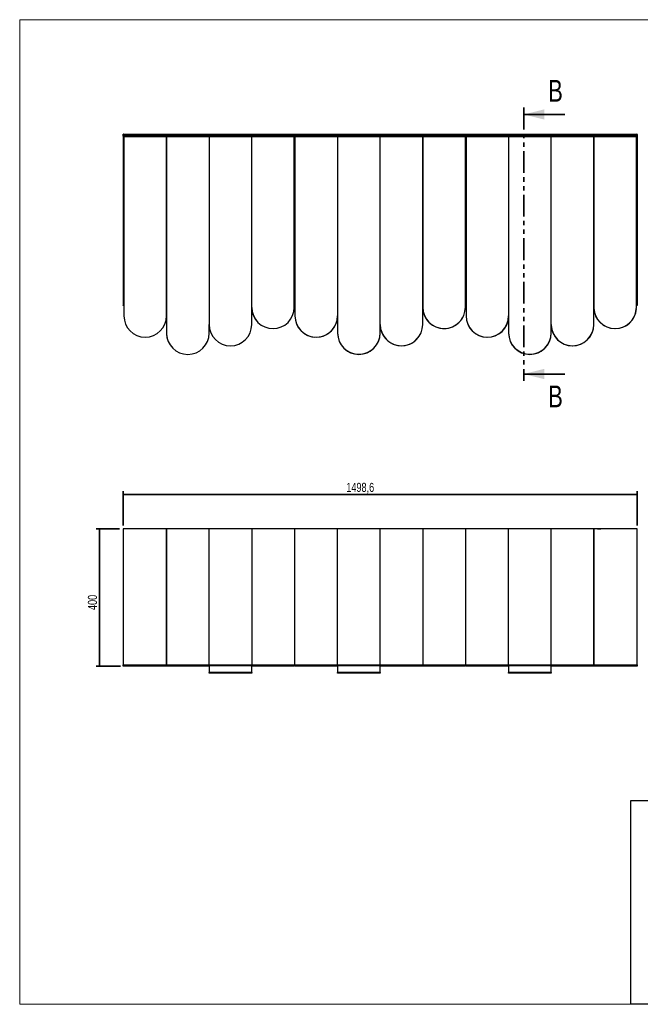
# Model space of a CAD drawing. Header units: millimetres. Extents: x 5 to 415, y 5 to 292.
# Tile 1 of 4: x 5 to 186, y 5 to 292. Entities that reach past the tile are written whole.
import ezdxf

# ---------------------------------------------------------------- set-up
doc = ezdxf.new("R2010")
doc.units = ezdxf.units.MM
doc.linetypes.add('PHANTOM', pattern=[12.7, 6.35, -1.27, 1.27, -1.27, 1.27, -1.27])
doc.layers.add('CONTORNI', color=7, linetype='Continuous', lineweight=35)
doc.layers.add('SCHIZZI', color=9, linetype='Continuous')
doc.layers.add('TABELLA', color=7, linetype='Continuous')
doc.styles.add('SLDTEXTSTYLE3', font='TXT', dxfattribs={"width": 0.75})
doc.dimstyles.new('SLDDIMSTYLE0', dxfattribs={"dimtxt": 2.645833, "dimasz": 2, "dimexe": 0, "dimexo": 0.0625, "dimgap": 0.661458, "dimtad": 1, "dimdec": 1, "dimlfac": 10, "dimrnd": 1e-09, "dimzin": 12, "dimdsep": 46, "dimtxsty": 'SLDTEXTSTYLE3', "dimsah": 1, "dimcen": 0.09, "dimadec": 0, "dimazin": 3, "dimtfac": 1, "dimtdec": 1, "dimtofl": 0, "dimtmove": 0, "dimatfit": 3, "dimfxl": 1, "dimfrac": 2, "dimtolj": 1, "dimtzin": 12, "dimarcsym": 0})

# ---------------------------------------------------------------- blocks, each defined once
blk = doc.blocks.new('_D_1')
at = {"layer": 'CONTORNI', "transparency": 16777216}
for p, q in [((35.12, 144.58), (35.12, 154.59)), ((35.12, 153.59), (184.98, 153.59)), ((184.98, 144.58), (184.98, 154.59))]:
    blk.add_line(p, q, dxfattribs=at)
for points in [[(35.12, 153.59), (37.12, 153.34), (37.12, 153.84)], [(184.98, 153.59), (182.98, 153.84), (182.98, 153.34)]]:
    blk.add_solid(points, dxfattribs=at)
at = {"layer": 'CONTORNI', "transparency": 16777216, "insert": (100.18, 157), "char_height": 2.646, "attachment_point": 1, "style": 'SLDTEXTSTYLE3'}
blk.add_mtext('1498,6', dxfattribs=at)
blk = doc.blocks.new('_D_2')
at = {"layer": 'CONTORNI', "transparency": 16777216}
for p, q in [((34.12, 143.58), (27.28, 143.58)), ((28.28, 143.58), (28.28, 103.58)), ((34.37, 103.58), (27.28, 103.58))]:
    blk.add_line(p, q, dxfattribs=at)
for points in [[(28.28, 143.58), (28.03, 141.58), (28.53, 141.58)], [(28.28, 103.58), (28.53, 105.58), (28.03, 105.58)]]:
    blk.add_solid(points, dxfattribs=at)
at = {"layer": 'CONTORNI', "transparency": 16777216, "insert": (24.87, 119.93), "char_height": 2.646, "attachment_point": 1, "rotation": 90, "style": 'SLDTEXTSTYLE3'}
blk.add_mtext('400', dxfattribs=at)

msp = doc.modelspace()

# ---------------------------------------------------------------- linework, layer by layer
at = {"color": 7, "linetype": 'PHANTOM', "lineweight": 35}
msp.add_line((151.885, 266.377), (151.885, 186.723), dxfattribs=at)
at = {"color": 7, "linetype": 'Continuous', "lineweight": 35}
for p, q in [((163.885, 264.377), (151.885, 264.377)), ((163.885, 188.723), (151.885, 188.723))]:
    msp.add_line(p, q, dxfattribs=at)
at = {"color": 7, "linetype": 'Continuous', "lineweight": 25}
for p, q in [((35.122, 258.669), (47.785, 258.669)), ((35.122, 258.569), (35.122, 258.669)), ((35.122, 258.519), (35.222, 258.519)), ((35.122, 258.019), (35.122, 258.519)), ((35.222, 258.519), (35.222, 258.019)), ((35.272, 210.819), (35.272, 258.482)), ((35.364, 258.327), (47.785, 258.327)), ((35.364, 258.327), (35.769, 258.041)), ((47.785, 258.669), (47.785, 258.327)), ((47.785, 258.669), (60.198, 258.669)), ((47.785, 258.041), (47.785, 258.327)), ((47.785, 258.327), (60.198, 258.327)), ((60.198, 258.669), (60.198, 258.327)), ((60.198, 258.669), (72.611, 258.669)), ((60.198, 258.044), (60.198, 258.327)), ((60.198, 258.327), (72.611, 258.327)), ((72.611, 258.327), (72.611, 258.669)), ((72.611, 258.669), (85.124, 258.669)), ((72.611, 258.327), (85.124, 258.327)), ((72.611, 258.327), (72.611, 258.044)), ((85.124, 258.669), (97.637, 258.669)), ((85.124, 258.327), (85.124, 258.669)), ((85.124, 258.327), (97.637, 258.327)), ((85.124, 258.327), (85.124, 256.483)), ((97.637, 258.669), (97.637, 258.327)), ((97.637, 258.669), (110.05, 258.669)), ((97.637, 258.044), (97.637, 258.327)), ((97.637, 258.327), (110.05, 258.327)), ((110.05, 258.669), (110.05, 258.327)), ((110.05, 258.669), (122.463, 258.669)), ((110.05, 258.041), (110.05, 258.327)), ((110.05, 258.327), (122.463, 258.327)), ((122.463, 258.327), (122.463, 258.669)), ((122.463, 258.669), (134.976, 258.669)), ((122.463, 258.327), (134.911, 258.327)), ((122.463, 258.327), (122.463, 258.041)), ((134.622, 258.041), (134.911, 258.327)), ((134.972, 210.819), (134.972, 258.402)), ((134.976, 258.669), (134.976, 258.408)), ((134.976, 258.669), (147.489, 258.669)), ((134.976, 258.519), (135.061, 258.519)), ((134.976, 258.515), (135.131, 258.36)), ((135.146, 258.327), (147.489, 258.327)), ((135.146, 258.327), (135.425, 258.046)), ((147.489, 258.669), (147.489, 258.327)), ((147.489, 258.669), (159.902, 258.669)), ((147.489, 258.044), (147.489, 258.327)), ((147.489, 258.327), (159.902, 258.327)), ((159.902, 258.669), (159.902, 258.327)), ((159.902, 258.669), (172.315, 258.669)), ((159.902, 258.041), (159.902, 258.327)), ((159.902, 258.327), (172.315, 258.327)), ((172.315, 258.327), (172.315, 258.669)), ((172.315, 258.669), (184.978, 258.669)), ((172.315, 258.327), (184.737, 258.327)), ((172.315, 258.327), (172.315, 258.041)), ((184.332, 258.041), (184.737, 258.327)), ((184.822, 210.819), (184.822, 258.475)), ((184.872, 258.519), (184.972, 258.519)), ((184.872, 258.219), (184.872, 258.519)), ((184.972, 258.519), (184.972, 258.219)), ((184.978, 258.569), (184.978, 258.669)), ((35.222, 258.019), (35.122, 258.019)), ((35.122, 258.019), (35.122, 208.769)), ((35.222, 258.019), (35.222, 208.769)), ((47.785, 258.041), (35.372, 258.041)), ((35.372, 257.841), (35.372, 258.041)), ((35.372, 257.841), (35.372, 205.65)), ((47.785, 257.841), (35.372, 257.841)), ((35.705, 258.086), (35.75, 258.041)), ((60.198, 258.041), (47.785, 258.041)), ((47.785, 257.841), (47.785, 258.041)), ((60.198, 257.841), (47.785, 257.841)), ((47.785, 257.841), (47.785, 200.65)), ((47.785, 205.65), (47.785, 257.841)), ((72.611, 258.044), (60.198, 258.044)), ((60.198, 257.844), (60.198, 258.044)), ((72.611, 257.844), (60.198, 257.844)), ((60.198, 257.844), (60.198, 203.15)), ((72.611, 258.044), (72.611, 257.844)), ((85.024, 258.041), (72.611, 258.041)), ((72.611, 203.15), (72.611, 257.844)), ((85.024, 257.841), (72.611, 257.841)), ((85.024, 258.041), (85.024, 257.841)), ((85.024, 208.15), (85.024, 257.841)), ((85.024, 256.483), (85.222, 256.483)), ((85.097, 245.819), (85.097, 256.483)), ((85.147, 256.483), (85.147, 245.819)), ((97.635, 258.041), (85.222, 258.041)), ((85.222, 257.841), (85.222, 258.041)), ((97.635, 257.841), (85.222, 257.841)), ((85.222, 257.841), (85.222, 205.68)), ((97.635, 257.844), (97.635, 258.044)), ((110.048, 258.044), (97.635, 258.044)), ((97.635, 257.844), (97.635, 200.68)), ((110.048, 257.844), (97.635, 257.844)), ((110.048, 258.044), (110.048, 257.844)), ((122.461, 258.041), (110.048, 258.041)), ((110.048, 200.68), (110.048, 257.844)), ((122.461, 257.841), (110.048, 257.841)), ((134.874, 258.041), (122.461, 258.041)), ((122.461, 257.841), (122.461, 258.041)), ((134.874, 257.841), (122.461, 257.841)), ((122.461, 257.841), (122.461, 208.18)), ((122.461, 203.18), (122.461, 257.841)), ((134.874, 258.041), (134.874, 257.841)), ((134.874, 208.18), (134.874, 257.841)), ((147.485, 258.041), (135.072, 258.041)), ((135.072, 257.841), (135.072, 258.041)), ((135.072, 257.841), (135.072, 205.68)), ((147.485, 257.841), (135.072, 257.841)), ((135.425, 258.046), (135.436, 258.041)), ((159.898, 258.044), (147.485, 258.044)), ((147.485, 257.844), (147.485, 258.044)), ((159.898, 257.844), (147.485, 257.844)), ((147.485, 257.844), (147.485, 200.68)), ((159.898, 258.044), (159.898, 257.844)), ((172.311, 258.041), (159.898, 258.041)), ((159.898, 200.68), (159.898, 257.844)), ((172.311, 257.841), (159.898, 257.841)), ((184.724, 258.041), (172.311, 258.041)), ((172.311, 257.841), (172.311, 258.041)), ((184.724, 257.841), (172.311, 257.841)), ((172.311, 257.841), (172.311, 208.18)), ((172.311, 203.18), (172.311, 257.841)), ((184.345, 258.041), (184.375, 258.071)), ((184.724, 258.041), (184.724, 257.841)), ((184.724, 208.18), (184.724, 257.841)), ((184.972, 258.219), (184.872, 258.219)), ((184.872, 258.219), (184.872, 208.769)), ((184.972, 258.219), (184.972, 208.769)), ((85.024, 245.819), (85.097, 245.819)), ((85.147, 245.819), (85.222, 245.819)), ((35.372, 210.819), (35.272, 210.819)), ((35.272, 210.819), (35.272, 208.819)), ((85.024, 210.819), (85.222, 210.819)), ((134.972, 210.819), (134.874, 210.819)), ((135.072, 210.819), (134.972, 210.819)), ((134.972, 210.819), (134.972, 208.819)), ((184.822, 210.819), (184.724, 210.819)), ((184.822, 210.819), (184.822, 208.819)), ((184.975, 210.043), (184.972, 210.043)), ((184.975, 210.042), (184.972, 210.042)), ((184.972, 209.736), (184.975, 209.736)), ((184.972, 209.735), (184.975, 209.735)), ((35.122, 208.769), (35.222, 208.769)), ((35.122, 208.669), (35.122, 208.769)), ((35.222, 208.669), (35.122, 208.669)), ((35.222, 208.769), (35.222, 208.669)), ((35.272, 208.819), (35.372, 208.819)), ((35.272, 208.669), (35.272, 208.769)), ((35.272, 208.769), (35.372, 208.769)), ((35.272, 208.669), (35.372, 208.669)), ((85.024, 208.819), (85.222, 208.819)), ((85.024, 208.769), (85.222, 208.769)), ((85.024, 208.669), (85.222, 208.669)), ((134.874, 208.819), (134.972, 208.819)), ((134.874, 208.769), (135.072, 208.769)), ((134.874, 208.669), (135.072, 208.669)), ((134.972, 208.819), (135.072, 208.819)), ((184.724, 208.819), (184.822, 208.819)), ((184.724, 208.769), (184.822, 208.769)), ((184.724, 208.669), (184.822, 208.669)), ((184.822, 208.669), (184.822, 208.769)), ((184.872, 208.769), (184.972, 208.769)), ((184.872, 208.669), (184.872, 208.769)), ((184.972, 208.669), (184.872, 208.669)), ((184.972, 208.769), (184.972, 208.669)), ((47.785, 205.452), (47.785, 200.652)), ((97.635, 205.452), (97.635, 200.652)), ((147.485, 205.452), (147.485, 200.652)), ((60.198, 200.65), (60.198, 203.13)), ((60.201, 202.952), (60.205, 202.851)), ((97.635, 200.652), (97.639, 200.461)), ((147.485, 200.652), (147.489, 200.414)), ((99.591, 196.154), (99.591, 196.158)), ((108.091, 196.154), (108.091, 196.157)), ((149.441, 196.154), (149.441, 196.158)), ((157.941, 196.154), (157.941, 196.157)), ((35.122, 143.579), (35.122, 103.999)), ((47.785, 143.579), (35.122, 143.579)), ((35.122, 143.579), (35.222, 143.579)), ((35.122, 143.579), (35.122, 143.579)), ((35.222, 143.579), (35.222, 143.579)), ((134.972, 143.579), (35.272, 143.579)), ((35.272, 143.579), (35.272, 143.579)), ((47.785, 103.999), (47.785, 143.579)), ((60.198, 143.579), (47.785, 143.579)), ((47.785, 143.579), (47.785, 103.999)), ((60.198, 103.999), (60.198, 143.579)), ((72.611, 143.579), (60.198, 143.579)), ((85.124, 143.579), (72.611, 143.579)), ((72.611, 143.579), (72.611, 103.999)), ((97.637, 143.579), (85.124, 143.579)), ((85.124, 143.579), (85.124, 103.999)), ((97.637, 103.999), (97.637, 143.579)), ((110.05, 143.579), (97.637, 143.579)), ((110.05, 103.999), (110.05, 143.579)), ((122.463, 143.579), (110.05, 143.579)), ((122.463, 143.579), (122.463, 103.999)), ((134.976, 143.579), (122.463, 143.579)), ((184.822, 143.579), (134.972, 143.579)), ((134.972, 143.579), (134.972, 143.579)), ((134.976, 103.999), (134.976, 143.579)), ((147.489, 143.579), (134.976, 143.579)), ((147.489, 103.999), (147.489, 143.579)), ((159.902, 143.579), (147.489, 143.579)), ((159.902, 103.999), (159.902, 143.579)), ((172.315, 143.579), (159.902, 143.579)), ((184.978, 143.579), (172.315, 143.579)), ((172.315, 143.579), (172.315, 103.999)), ((172.315, 103.999), (172.315, 143.579)), ((173.397, 143.589), (173.397, 143.579)), ((173.397, 143.589), (174.359, 143.589)), ((174.359, 143.589), (174.397, 143.589)), ((174.397, 143.579), (174.397, 143.589)), ((184.822, 143.579), (184.822, 143.579)), ((184.872, 143.579), (184.972, 143.579)), ((184.872, 143.579), (184.872, 143.579)), ((184.972, 143.579), (184.972, 143.579)), ((184.978, 103.999), (184.978, 143.579)), ((35.122, 103.999), (47.785, 103.999)), ((35.122, 103.579), (35.122, 103.998)), ((35.222, 103.579), (35.122, 103.579)), ((35.222, 103.831), (35.222, 103.579)), ((35.283, 103.799), (47.785, 103.799)), ((35.372, 103.579), (35.372, 103.799)), ((47.785, 103.579), (35.372, 103.579)), ((47.785, 103.999), (47.785, 103.799)), ((47.785, 103.999), (60.198, 103.999)), ((47.785, 103.799), (60.198, 103.799)), ((47.785, 103.579), (47.785, 103.799)), ((60.198, 103.579), (47.785, 103.579)), ((60.198, 103.999), (60.198, 103.799)), ((60.198, 103.999), (72.611, 103.999)), ((60.198, 103.799), (72.611, 103.799)), ((60.198, 103.799), (60.198, 103.776)), ((60.198, 103.776), (60.198, 103.799)), ((72.611, 103.776), (60.198, 103.776)), ((60.198, 103.776), (60.198, 101.679)), ((72.611, 103.999), (85.124, 103.999)), ((72.611, 103.799), (72.611, 103.999)), ((72.611, 103.799), (85.124, 103.799)), ((72.611, 103.776), (72.611, 103.799)), ((72.611, 103.799), (72.611, 103.776)), ((72.611, 101.679), (72.611, 103.776)), ((85.024, 103.579), (72.611, 103.579)), ((85.024, 103.799), (85.024, 103.579)), ((85.124, 103.799), (85.124, 103.999)), ((85.124, 103.999), (97.637, 103.999)), ((85.124, 103.799), (97.637, 103.799)), ((85.222, 103.579), (85.222, 103.799)), ((97.635, 103.579), (85.222, 103.579)), ((97.635, 103.799), (97.635, 103.776)), ((97.635, 103.776), (97.635, 103.799)), ((97.635, 103.776), (97.635, 101.679)), ((110.048, 103.776), (97.635, 103.776)), ((97.637, 103.999), (97.637, 103.799)), ((97.637, 103.999), (110.05, 103.999)), ((97.637, 103.799), (110.05, 103.799)), ((110.048, 103.776), (110.048, 103.799)), ((110.048, 103.799), (110.048, 103.776)), ((110.048, 101.679), (110.048, 103.776)), ((122.461, 103.579), (110.048, 103.579)), ((110.05, 103.999), (110.05, 103.799)), ((110.05, 103.999), (122.463, 103.999)), ((110.05, 103.799), (122.463, 103.799)), ((122.461, 103.579), (122.461, 103.799)), ((134.874, 103.579), (122.461, 103.579)), ((122.463, 103.999), (134.976, 103.999)), ((122.463, 103.799), (122.463, 103.999)), ((122.463, 103.799), (134.976, 103.799)), ((134.874, 103.799), (134.874, 103.579)), ((134.976, 103.999), (134.976, 103.799)), ((134.976, 103.999), (147.489, 103.999)), ((134.976, 103.879), (135.023, 103.879)), ((135.072, 103.579), (135.072, 103.807)), ((147.485, 103.579), (135.072, 103.579)), ((135.089, 103.799), (147.489, 103.799)), ((147.485, 103.799), (147.485, 103.776)), ((147.485, 103.776), (147.485, 103.799)), ((159.898, 103.776), (147.485, 103.776)), ((147.485, 103.776), (147.485, 101.679)), ((147.489, 103.999), (147.489, 103.799)), ((147.489, 103.999), (159.902, 103.999)), ((147.489, 103.799), (159.902, 103.799)), ((159.898, 103.776), (159.898, 103.799)), ((159.898, 103.799), (159.898, 103.776)), ((159.898, 101.679), (159.898, 103.776)), ((172.311, 103.579), (159.898, 103.579)), ((159.902, 103.999), (159.902, 103.799)), ((159.902, 103.999), (172.315, 103.999)), ((159.902, 103.799), (172.315, 103.799)), ((172.311, 103.579), (172.311, 103.799)), ((184.724, 103.579), (172.311, 103.579)), ((172.315, 103.999), (184.978, 103.999)), ((172.315, 103.799), (172.315, 103.999)), ((172.315, 103.799), (184.817, 103.799)), ((184.724, 103.799), (184.724, 103.579)), ((184.872, 103.579), (184.872, 103.828)), ((184.972, 103.579), (184.872, 103.579)), ((184.911, 103.879), (184.972, 103.879)), ((184.972, 103.988), (184.972, 103.879)), ((184.972, 103.879), (184.972, 103.579)), ((72.611, 101.679), (60.198, 101.679)), ((60.198, 101.479), (60.198, 101.679)), ((72.611, 101.479), (60.198, 101.479)), ((72.611, 101.679), (72.611, 101.479)), ((110.048, 101.679), (97.635, 101.679)), ((97.635, 101.479), (97.635, 101.679)), ((110.048, 101.479), (97.635, 101.479)), ((110.048, 101.679), (110.048, 101.479)), ((159.898, 101.679), (147.485, 101.679)), ((147.485, 101.479), (147.485, 101.679)), ((159.898, 101.479), (147.485, 101.479)), ((159.898, 101.679), (159.898, 101.479))]:
    msp.add_line(p, q, dxfattribs=at)
for centre, radius, start, end in [((78.818, 208.15), 6.207, 180, 0), ((78.816, 208.152), 6.206, 181.84647, 225.52662), ((128.668, 208.18), 6.207, 180, 0), ((128.666, 208.177), 6.206, 182.07772, 330.93225), ((178.518, 208.18), 6.207, 180, 0), ((178.516, 208.152), 6.206, 181.84647, 356.13283), ((41.579, 205.65), 6.207, 180, 0), ((91.429, 205.68), 6.207, 180, 0), ((91.429, 205.677), 6.206, 180.23126, 352.83846), ((141.279, 205.68), 6.207, 180, 0), ((141.279, 205.652), 6.206, 180, 358.15353), ((66.405, 203.15), 6.207, 180, 0), ((66.405, 203.13), 6.207, 180, 0), ((116.255, 203.18), 6.207, 180, 0), ((116.254, 203.177), 6.206, 182.07772, 337.77161), ((166.105, 203.18), 6.207, 180, 0), ((166.104, 203.152), 6.206, 181.84647, 357.1313), ((53.991, 200.652), 6.206, 180, 198.77133), ((53.992, 200.65), 6.206, 180, 0), ((103.842, 200.68), 6.207, 180, 0), ((103.842, 200.66), 6.207, 180, 0), ((153.692, 200.68), 6.207, 180, 0), ((153.692, 200.638), 6.207, 180, 0), ((103.841, 200.677), 6.206, 226.77846, 313.22154), ((153.691, 200.677), 6.206, 226.77846, 313.22154)]:
    msp.add_arc(centre, radius, start, end, dxfattribs=at)
msp.add_ellipse((134.911, 258.469), major_axis=(0.122, 0.194), ratio=0.3836743, start_param=4.1628796, end_param=4.6376191, dxfattribs=at)
for points in [[(35.364, 258.327), (35.354, 258.342), (35.334, 258.373), (35.303, 258.429), (35.273, 258.489), (35.243, 258.546), (35.213, 258.598), (35.183, 258.637), (35.153, 258.664), (35.132, 258.667), (35.122, 258.669)], [(135.146, 258.327), (135.139, 258.342), (135.125, 258.373), (135.103, 258.429), (135.082, 258.489), (135.061, 258.546), (135.04, 258.598), (135.019, 258.637), (134.998, 258.664), (134.983, 258.667), (134.976, 258.669)], [(184.978, 258.669), (184.968, 258.667), (184.948, 258.664), (184.918, 258.637), (184.888, 258.598), (184.858, 258.546), (184.828, 258.489), (184.797, 258.429), (184.767, 258.373), (184.747, 258.342), (184.737, 258.327)]]:
    msp.add_open_spline(points, degree=3, dxfattribs=at)
for points, knots in [([(35.272, 258.479), (35.263, 258.489), (35.243, 258.508), (35.213, 258.533), (35.183, 258.553), (35.153, 258.566), (35.132, 258.568), (35.122, 258.569)], [0, 0, 0, 0, 0.1952621, 0.3964466, 0.5976311, 0.7988155, 1, 1, 1, 1]), ([(35.286, 258.466), (35.286, 258.466), (35.286, 258.465), (35.286, 258.464), (35.286, 258.464)], [0, 0, 0, 0, 0.4586659, 1, 1, 1, 1]), ([(135.051, 258.519), (135.047, 258.523), (135.037, 258.537), (135.019, 258.553), (134.998, 258.566), (134.983, 258.568), (134.976, 258.569)], [0, 0, 0, 0, 0.1510847, 0.4340565, 0.7170282, 1, 1, 1, 1]), ([(135.091, 258.466), (135.088, 258.47), (135.081, 258.48), (135.074, 258.489), (135.071, 258.494)], [0, 0, 0, 0, 0.4309211, 1, 1, 1, 1]), ([(135.091, 258.466), (135.091, 258.466), (135.091, 258.465), (135.091, 258.464), (135.091, 258.464)], [0, 0, 0, 0, 0.5, 1, 1, 1, 1]), ([(184.815, 258.464), (184.815, 258.464), (184.815, 258.465), (184.815, 258.466), (184.815, 258.466)], [0, 0, 0, 0, 0.5785, 1, 1, 1, 1]), ([(184.978, 258.569), (184.968, 258.568), (184.948, 258.566), (184.918, 258.553), (184.888, 258.533), (184.858, 258.508), (184.836, 258.487), (184.824, 258.475), (184.822, 258.474)], [0, 0, 0, 0, 0.1934466, 0.3868932, 0.5803398, 0.7737864, 0.967233, 1, 1, 1, 1]), ([(35.283, 103.801), (35.28, 103.801), (35.267, 103.799), (35.243, 103.813), (35.213, 103.842), (35.183, 103.887), (35.153, 103.941), (35.132, 103.98), (35.122, 103.999)], [0, 0, 0, 0, 0.0624056, 0.2499245, 0.4374434, 0.6249623, 0.8124811, 1, 1, 1, 1]), ([(135.089, 103.801), (135.087, 103.801), (135.078, 103.799), (135.061, 103.813), (135.04, 103.842), (135.019, 103.887), (134.998, 103.941), (134.983, 103.98), (134.976, 103.999)], [0, 0, 0, 0, 0.06240564, 0.24992451, 0.43744338, 0.62496226, 0.81248113, 1, 1, 1, 1]), ([(184.978, 103.999), (184.968, 103.98), (184.948, 103.941), (184.918, 103.887), (184.888, 103.842), (184.858, 103.813), (184.834, 103.799), (184.821, 103.801), (184.817, 103.801)], [0, 0, 0, 0, 0.18751887, 0.37503774, 0.56255662, 0.75007549, 0.93759436, 1, 1, 1, 1])]:
    msp.add_open_spline(points, degree=3, knots=knots, dxfattribs=at)
at = {"color": 7, "linetype": 'Continuous', "lineweight": 35}
for points in [[(151.885, 264.377), (157.885, 262.877), (157.885, 265.877)], [(151.885, 188.723), (157.885, 187.223), (157.885, 190.223)]]:
    msp.add_solid(points, dxfattribs=at)
at = {"layer": 'SCHIZZI', "color": 7, "true_color": 0xffffff}
msp.add_lwpolyline([(415, 5), (183.055, 5), (183.055, 64.376), (414.996, 64.376)], dxfattribs=at)
at = {"layer": 'TABELLA', "color": 5, "linetype": 'Continuous', "lineweight": 18}
for p, q in [((414.98, 292), (5, 292)), ((5, 292), (5, 5)), ((5, 5), (415, 5))]:
    msp.add_line(p, q, dxfattribs=at)

# ---------------------------------------------------------------- texts
at = {"color": 7, "linetype": 'Continuous', "char_height": 6.35, "attachment_point": 1, "style": 'SLDTEXTSTYLE3'}
for insert in [(159.025, 274.447), (159.025, 185.37)]:
    msp.add_mtext('B', dxfattribs=dict(at, insert=insert))

# ---------------------------------------------------------------- dimensions: what is measured, and where the dimension line sits
at = {"layer": 'CONTORNI'}
dim = msp.add_linear_dim(base=(184.978, 153.589), p1=(35.122, 143.579), p2=(184.978, 143.579), dimstyle='SLDDIMSTYLE0', dxfattribs=at)
dim.commit()
dim.dimension.update_dxf_attribs({"geometry": '_D_1', "text_midpoint": (105.553, 153.589), "dimtype": 160})
dim = msp.add_linear_dim(base=(28.28, 103.579), p1=(35.122, 143.579), p2=(35.372, 103.579), angle=90, dimstyle='SLDDIMSTYLE0', dxfattribs=at)
dim.commit()
dim.dimension.update_dxf_attribs({"geometry": '_D_2', "text_midpoint": (28.28, 122.86), "dimtype": 160})

doc.saveas('drawing.dxf')
